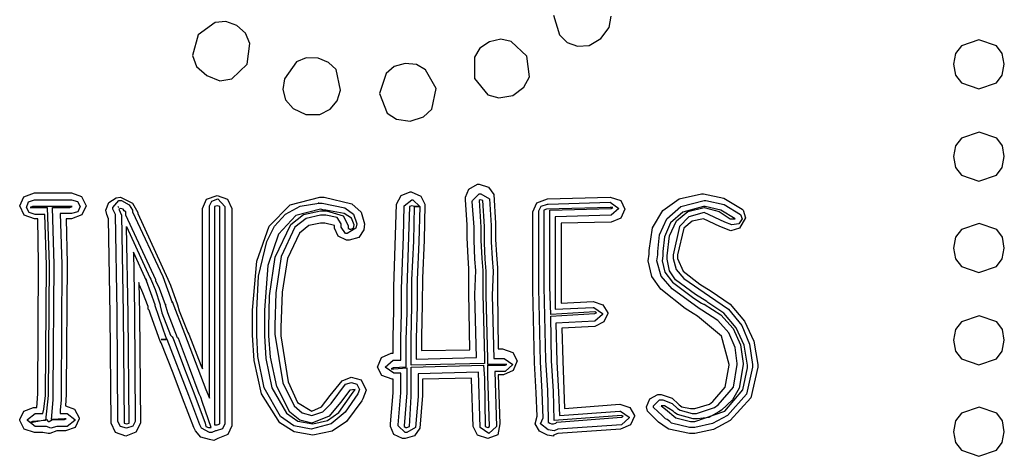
# Model space of a CAD drawing. Extents: x 48 to 160, y 6 to 137.
# Tile 9 of 14: x 93 to 125, y 64 to 78. Entities that reach past the tile are written whole.
import ezdxf

# ---------------------------------------------------------------- set-up
doc = ezdxf.new("R2010")
doc.units = 0

msp = doc.modelspace()

# ---------------------------------------------------------------- linework, layer by layer
at = {"layer": 'Layer 1'}
for p, q in [((110.207223, 78.203811), (110.404778, 77.5547)), ((112.03461, 77.798116), (112.098109, 78.175588)), ((99.140695, 77.963978), (98.579778, 77.554756)), ((99.488622, 77.991318), (99.140695, 77.963978)), ((99.849778, 77.8652), (99.488622, 77.991318)), ((100.132, 77.6112), (99.849778, 77.8652)), ((111.759443, 77.441811), (112.03461, 77.798116)), ((98.579778, 77.554756), (98.392806, 76.880951)), ((100.273111, 77.272537), (100.132, 77.6112)), ((100.132, 77.6112), (100.132, 77.6112)), ((108.486348, 77.416939), (108.119, 77.3289)), ((108.829531, 77.345238), (108.486348, 77.416939)), ((110.404778, 77.5547), (110.658778, 77.307756)), ((111.378444, 77.208978), (111.759443, 77.441811)), ((124.135555, 77.399515), (123.563173, 77.198431)), ((124.707937, 77.198442), (124.135555, 77.399515)), ((100.188444, 76.595204), (100.273111, 77.272537)), ((107.805634, 77.128699), (107.622906, 76.833248)), ((108.119, 77.3289), (107.805634, 77.128699)), ((108.119, 77.3289), (108.119, 77.3289)), ((109.33625, 76.866803), (108.829531, 77.345238)), ((110.658778, 77.307756), (110.997444, 77.187811)), ((110.997444, 77.187811), (111.378444, 77.208978)), ((123.563173, 77.198431), (123.374548, 76.947083)), ((124.896562, 76.947093), (124.707937, 77.198442)), ((98.392806, 76.880951), (98.528184, 76.526852)), ((102.118806, 76.81035), (101.797779, 76.679822)), ((102.503334, 76.792711), (102.118806, 76.81035)), ((102.842, 76.6516), (102.503334, 76.792711)), ((107.622906, 76.833248), (107.621583, 76.136513)), ((109.424843, 76.181971), (109.33625, 76.866803)), ((123.374548, 76.947083), (123.303, 76.5952)), ((124.96811, 76.5952), (124.896562, 76.947093)), ((98.528184, 76.526852), (98.862, 76.228316)), ((99.680444, 76.115427), (100.188444, 76.595204)), ((101.797779, 76.679822), (101.402668, 76.115378)), ((103.095999, 76.425822), (102.842, 76.6516)), ((102.842, 76.6516), (102.842, 76.6516)), ((103.23711, 75.748489), (103.095999, 76.425822)), ((104.995649, 76.52363), (104.732555, 76.296199)), ((105.353, 76.6234), (104.995649, 76.52363)), ((105.722547, 76.586776), (105.353, 76.6234)), ((105.353, 76.6234), (105.353, 76.6234)), ((106.020375, 76.415231), (105.722547, 76.586776)), ((106.368999, 75.80495), (106.020375, 76.415231)), ((123.303, 76.5952), (123.374548, 76.243306)), ((123.303, 76.5952), (123.303, 76.5952)), ((124.896562, 76.243306), (124.96811, 76.5952)), ((98.862, 76.228316), (99.285333, 76.058983)), ((99.285333, 76.058983), (99.680444, 76.115427)), ((101.402668, 76.115378), (101.346224, 75.767892)), ((104.732555, 76.296199), (104.51692, 75.635623)), ((107.621583, 76.136513), (108.059469, 75.598526)), ((109.24537, 75.852274), (109.424843, 76.181971)), ((123.374548, 76.243306), (123.563173, 75.991952)), ((124.707937, 75.991952), (124.896562, 76.243306)), ((101.346224, 75.767892), (101.437946, 75.43099)), ((103.131277, 75.395712), (103.23711, 75.748489)), ((106.231416, 75.131148), (106.368999, 75.80495)), ((108.880999, 75.57912), (109.24537, 75.852274)), ((123.563173, 75.991952), (124.135555, 75.79087)), ((124.135555, 75.79087), (124.707937, 75.991952)), ((101.437946, 75.43099), (101.688418, 75.147004)), ((104.51692, 75.635623), (104.761659, 74.996213)), ((108.059469, 75.598526), (108.425751, 75.501511)), ((108.425751, 75.501511), (108.880999, 75.57912)), ((101.688418, 75.147004), (102.108223, 74.958268)), ((102.559778, 74.958268), (102.898444, 75.127601)), ((102.898444, 75.127601), (103.131277, 75.395712)), ((105.952281, 74.872298), (106.231416, 75.131148)), ((102.108223, 74.958268), (102.559778, 74.958268)), ((104.761659, 74.996213), (105.074032, 74.79524)), ((105.074032, 74.79524), (105.522333, 74.73251)), ((105.522333, 74.73251), (105.952281, 74.872298)), ((123.567095, 74.178625), (123.375692, 73.927281)), ((124.146014, 74.3797), (123.567095, 74.178625)), ((124.719703, 74.178625), (124.146014, 74.3797)), ((124.90457, 73.927281), (124.719703, 74.178625)), ((123.375692, 73.927281), (123.303, 73.5754)), ((124.96811, 73.5754), (124.90457, 73.927281)), ((123.303, 73.5754), (123.374548, 73.223506)), ((123.303, 73.5754), (123.303, 73.5754)), ((124.896562, 73.223506), (124.96811, 73.5754)), ((123.374548, 73.223506), (123.563173, 72.972152)), ((124.707937, 72.972152), (124.896562, 73.223506)), ((123.563173, 72.972152), (124.135555, 72.77107)), ((124.135555, 72.77107), (124.707937, 72.972152)), ((107.441444, 72.513494), (107.723667, 72.672244)), ((107.723667, 72.672244), (107.780111, 72.672244)), ((107.780111, 72.672244), (108.0835, 72.576994)), ((108.0835, 72.576994), (108.259888, 72.333578)), ((92.738123, 71.966733), (92.872178, 72.263066)), ((92.872178, 72.263066), (93.2179, 72.390066)), ((93.2179, 72.390066), (94.4315, 72.3901)), ((94.4315, 72.3901), (94.766638, 72.273684)), ((94.766638, 72.273684), (94.911277, 71.966767)), ((95.655587, 72.076075), (95.899003, 72.220714)), ((95.899003, 72.220714), (96.040114, 72.248936)), ((96.040114, 72.248936), (96.435225, 72.051381)), ((98.855321, 72.178364), (99.201043, 72.305364)), ((99.201043, 72.305364), (99.536181, 72.178364)), ((101.596698, 72.000668), (102.55978, 72.248934)), ((102.55978, 72.248934), (102.559, 72.2489)), ((102.559, 72.2489), (102.615444, 72.2489)), ((102.615444, 72.2489), (102.700111, 72.2489)), ((102.700111, 72.2489), (103.606748, 72.033706)), ((105.071667, 72.02313), (105.223361, 72.305352)), ((105.223361, 72.305352), (105.523222, 72.418241)), ((105.523222, 72.418241), (105.551444, 72.418241)), ((105.551444, 72.418241), (105.872471, 72.284186)), ((105.872471, 72.284186), (106.002999, 72.02313)), ((107.328556, 72.248911), (107.441444, 72.513494)), ((107.328556, 72.164244), (107.328556, 72.248911)), ((107.555, 72.1361), (107.780778, 72.361878)), ((107.780778, 72.361878), (107.837, 72.3618)), ((107.837, 72.3618), (108.119222, 72.192467)), ((108.259888, 72.333578), (108.316332, 71.402245)), ((110.009777, 72.192533), (112.069997, 72.248977)), ((112.069997, 72.248977), (112.069997, 72.248977)), ((112.069997, 72.248977), (112.415719, 72.136089)), ((114.328216, 72.189889), (115.06155, 72.36187)), ((115.06155, 72.36187), (115.117994, 72.36187)), ((115.117994, 72.36187), (115.784744, 72.213703)), ((115.784744, 72.213703), (116.387994, 71.85387)), ((92.882762, 71.659817), (92.738123, 71.966733)), ((92.963878, 71.910278), (93.027401, 72.090206)), ((93.052072, 71.744472), (92.963878, 71.910278)), ((93.027401, 72.090206), (93.2179, 72.1643)), ((93.1615, 71.9385), (93.076833, 71.910278)), ((93.076833, 71.910278), (93.1615, 71.910278)), ((94.375, 71.938522), (93.1615, 71.9385)), ((93.1615, 71.910278), (93.6413, 71.9103)), ((93.2179, 72.1643), (94.4315, 72.1643)), ((93.2179, 72.1643), (93.2179, 72.1643)), ((93.6413, 71.9103), (93.697744, 70.04763)), ((93.810556, 71.910263), (94.375, 71.9103)), ((93.867, 70.047593), (93.810556, 71.910263)), ((94.375, 71.9103), (94.459667, 71.938522)), ((94.459667, 71.938522), (94.375, 71.938522)), ((94.4315, 72.1643), (94.625528, 72.104328)), ((94.625528, 72.104328), (94.713722, 71.938522)), ((94.713722, 71.938522), (94.636111, 71.772716)), ((94.911277, 71.966767), (94.777222, 71.670434)), ((95.560337, 71.825603), (95.655587, 72.076075)), ((95.786157, 71.91025), (95.983712, 72.136028)), ((95.786157, 71.853805), (95.786157, 71.91025)), ((95.9555, 71.9385), (95.983722, 71.910278)), ((95.983722, 71.910278), (95.9555, 71.9385)), ((95.9555, 71.9385), (95.9555, 71.9385)), ((95.983712, 72.136028), (96.068379, 72.136028)), ((96.040167, 71.882089), (95.983722, 71.853867)), ((96.124833, 71.853867), (96.040167, 71.882089)), ((96.068379, 72.136028), (96.322379, 71.994917)), ((96.322379, 71.994917), (96.435268, 71.825584)), ((96.435225, 72.051381), (96.604558, 71.740937)), ((98.721266, 71.882031), (98.855321, 72.178364)), ((98.721266, 66.632701), (98.721266, 71.882031)), ((98.946999, 71.966724), (99.02461, 72.121947)), ((98.946999, 65.673174), (98.946999, 71.966724)), ((99.02461, 72.121947), (99.229221, 72.192502)), ((99.201, 71.966734), (99.116333, 71.938512)), ((99.116333, 71.938512), (99.1164, 64.7983)), ((99.285667, 71.938512), (99.201, 71.966734)), ((99.229221, 72.192502), (99.455, 71.9385)), ((99.2575, 71.9385), (99.2575, 71.9385)), ((99.2575, 71.9385), (99.2575, 71.9385)), ((99.2575, 71.9385), (99.2575, 71.9385)), ((99.285667, 64.826522), (99.285667, 71.938512)), ((99.455, 71.9385), (99.455, 64.82651)), ((99.455, 71.9385), (99.455, 71.9385)), ((99.536181, 72.178364), (99.68082, 71.882031)), ((99.68082, 71.882031), (99.68082, 64.770041)), ((100.908783, 71.299963), (101.596698, 72.000668)), ((101.439924, 71.691096), (101.917331, 71.955403)), ((101.917331, 71.955403), (102.53133, 72.05137)), ((102.53133, 72.05137), (102.503, 72.0514)), ((102.503, 72.0514), (102.644111, 72.0514)), ((102.644111, 72.0514), (103.377889, 71.903233)), ((103.377889, 71.903233), (103.660112, 71.694213)), ((103.606748, 72.033706), (103.910576, 71.760744)), ((105.043444, 71.00713), (105.071667, 72.02313)), ((105.297444, 70.95073), (105.325667, 71.96673)), ((105.325667, 71.96673), (105.579667, 72.164285)), ((105.494333, 71.93849), (105.466111, 70.950713)), ((105.579, 71.966712), (105.494333, 71.93849)), ((105.663667, 71.93849), (105.579, 71.966712)), ((105.579667, 72.164285), (105.607, 72.1643)), ((105.607, 72.1643), (105.833, 71.9385)), ((105.635444, 70.8096), (105.663667, 71.93849)), ((105.636, 71.9385), (105.636, 71.9385)), ((105.636, 71.9385), (105.636, 71.9385)), ((105.636, 71.9385), (105.833, 71.9385)), ((105.833, 71.9385), (105.636, 71.9385)), ((105.636, 71.9385), (105.636, 71.9385)), ((105.833, 71.9385), (105.804778, 70.78139)), ((105.833, 71.9385), (105.833, 71.9385)), ((105.833, 71.9385), (105.833, 71.9385)), ((106.003, 71.9949), (105.974778, 70.83779)), ((106.002999, 72.02313), (106.003, 71.9949)), ((107.385, 71.3458), (107.328556, 72.164244)), ((107.554556, 72.107866), (107.555, 72.1361)), ((107.611, 71.2612), (107.554556, 72.107866)), ((107.809, 72.1643), (107.780778, 72.136078)), ((107.780778, 72.136078), (107.837222, 71.26119)), ((107.808889, 72.164288), (107.809, 72.1643)), ((107.893556, 72.136066), (107.808889, 72.164288)), ((107.95, 71.2894), (107.893556, 72.136066)), ((108.119222, 72.192467), (108.175666, 71.317579)), ((109.53, 71.7692), (109.664055, 72.065533)), ((109.664055, 72.065533), (110.009777, 72.192533)), ((109.728, 71.7974), (109.805611, 71.952622)), ((109.805611, 71.952622), (110.010222, 72.023178)), ((112.070558, 71.910267), (109.982118, 71.853822)), ((110.010222, 72.023178), (110.038, 72.0232)), ((110.038, 72.0232), (112.07, 72.079644)), ((110.038, 72.0232), (110.038, 72.0232)), ((110.095, 71.8256), (112.09878, 71.882044)), ((112.07, 72.079644), (112.352222, 71.882089)), ((112.155224, 71.910267), (112.070558, 71.910267)), ((112.352222, 71.882089), (112.098222, 71.656311)), ((112.09878, 71.882044), (112.155224, 71.910267)), ((112.415719, 72.136089), (112.549774, 71.853866)), ((113.788027, 71.811535), (114.328216, 72.189889)), ((113.919333, 71.536287), (114.385, 71.939335)), ((114.385, 71.939335), (115.147, 72.13601)), ((115.118, 71.9385), (114.446399, 71.760788)), ((114.611654, 71.778392), (115.14655, 71.91024)), ((115.174772, 71.938462), (115.118, 71.9385)), ((115.14655, 71.91024), (115.14655, 71.91024)), ((115.14655, 71.91024), (115.633383, 71.779712)), ((115.147, 72.13601), (115.203, 72.1361)), ((115.689827, 71.825573), (115.174772, 71.938462)), ((115.203, 72.1361), (115.799194, 72.005572)), ((115.799194, 72.005572), (116.33189, 71.684545)), ((93.2179, 71.5434), (92.882762, 71.659817)), ((93.2461, 71.6845), (93.052072, 71.744472)), ((93.556544, 71.684481), (93.2461, 71.6845)), ((93.612989, 70.019371), (93.556544, 71.684481)), ((94.4315, 71.712744), (94.0646, 71.7127)), ((94.0646, 71.7127), (94.121044, 70.04759)), ((94.636111, 71.772716), (94.4315, 71.712744)), ((94.777222, 71.670434), (94.4315, 71.543434)), ((95.588559, 71.684492), (95.560337, 71.825603)), ((95.645003, 71.543381), (95.588559, 71.684492)), ((95.870824, 71.684472), (95.786157, 71.853805)), ((95.927268, 68.495362), (95.870824, 71.684472)), ((95.983722, 71.853867), (96.068389, 71.656312)), ((96.068389, 71.656312), (96.124833, 68.438982)), ((96.153056, 71.797422), (96.124833, 71.853867)), ((96.2095, 71.7692), (96.153056, 71.797422)), ((96.20948, 71.65627), (96.2095, 71.7692)), ((97.197257, 69.53961), (96.20948, 71.65627)), ((96.435268, 71.825584), (96.4353, 71.7692)), ((96.4353, 71.7692), (97.423077, 69.65254)), ((96.604558, 71.740937), (96.6046, 71.7127)), ((96.6046, 71.7127), (97.592377, 69.56781)), ((101.08224, 71.293835), (101.439924, 71.691096)), ((101.777493, 71.651394), (101.205112, 71.038885)), ((101.608374, 71.348931), (102.028399, 71.676518)), ((102.110483, 71.550852), (101.747067, 71.262512)), ((102.588, 71.8538), (101.777493, 71.651394)), ((102.028399, 71.676518), (102.58733, 71.7974)), ((102.588, 71.6563), (102.110483, 71.550852)), ((102.58733, 71.7974), (102.616, 71.7974)), ((102.588, 71.8538), (102.588, 71.8538)), ((102.700111, 71.825588), (102.588, 71.8538)), ((102.588, 71.8538), (102.588, 71.8538)), ((102.615889, 71.656322), (102.588, 71.6563)), ((102.757, 71.656322), (102.615889, 71.656322)), ((102.616, 71.7974), (102.785333, 71.7974)), ((102.756556, 71.825588), (102.700111, 71.825588)), ((103.359806, 71.712699), (102.756556, 71.825588)), ((103.127417, 71.578711), (102.757, 71.656322)), ((102.785333, 71.7974), (103.32861, 71.642178)), ((103.265, 71.3741), (103.127417, 71.578711)), ((103.32861, 71.642178), (103.490888, 71.317623)), ((103.593962, 71.563651), (103.359806, 71.712699)), ((103.687889, 71.345811), (103.593962, 71.563651)), ((103.660112, 71.694213), (103.773001, 71.374067)), ((103.910576, 71.760744), (104.026551, 71.374012)), ((109.530667, 69.229177), (109.53, 71.7692)), ((109.727889, 69.257433), (109.728, 71.7974)), ((109.982118, 71.853822), (109.897451, 71.8256)), ((109.897451, 71.8256), (109.897451, 69.31382)), ((110.094451, 69.313881), (110.095, 71.8256)), ((112.098222, 71.656311), (110.263782, 71.599867)), ((110.263782, 71.599867), (110.264, 69.2856)), ((112.419246, 71.557533), (112.098219, 71.430533)), ((112.549774, 71.853866), (112.419246, 71.557533)), ((113.454212, 71.242681), (113.788027, 71.811535)), ((114.446399, 71.760788), (114.042029, 71.405807)), ((114.23286, 71.469271), (114.611654, 71.778392)), ((114.642969, 71.60023), (114.332084, 71.292872)), ((115.147, 71.7409), (114.642969, 71.60023)), ((115.824222, 71.430467), (115.146889, 71.740911)), ((115.146889, 71.740911), (115.147, 71.7409)), ((115.633383, 71.779712), (115.993216, 71.543351)), ((116.162549, 71.543351), (115.689827, 71.825573)), ((116.500883, 71.571648), (116.303328, 71.232982)), ((116.33189, 71.684545), (116.388334, 71.543434)), ((116.387994, 71.85387), (116.416217, 71.825648)), ((116.416217, 71.825648), (116.500883, 71.571648)), ((93.330789, 71.543399), (93.2179, 71.5434)), ((93.359011, 70.075849), (93.330789, 71.543399)), ((94.4315, 71.543434), (94.2621, 71.5434)), ((94.2621, 71.5434), (94.290322, 70.07585)), ((95.701448, 68.410721), (95.645003, 71.543381)), ((96.294167, 68.410762), (96.237722, 71.289422)), ((96.237722, 71.289422), (96.999721, 69.624312)), ((100.496033, 70.149466), (100.908783, 71.299963)), ((100.827413, 70.79901), (101.08224, 71.293835)), ((101.105666, 70.283982), (101.608374, 71.348931)), ((101.747067, 71.262512), (101.300361, 70.305161)), ((102.199219, 71.315695), (101.896217, 71.075034)), ((102.587219, 71.402235), (102.199219, 71.315695)), ((102.643664, 71.402235), (102.587219, 71.402235)), ((102.72833, 71.402235), (102.643664, 71.402235)), ((103.038774, 71.317569), (102.72833, 71.402235)), ((103.038774, 71.232902), (103.038774, 71.317569)), ((103.162247, 70.971846), (103.038774, 71.232902)), ((103.265, 71.317644), (103.265, 71.3741)), ((103.265, 71.2612), (103.265, 71.317644)), ((103.406, 71.0636), (103.265, 71.2612)), ((103.265, 71.2612), (103.265, 71.2612)), ((103.744779, 71.232956), (103.462557, 71.063623)), ((103.490888, 71.317623), (103.491, 71.2329)), ((103.491, 71.2329), (103.547444, 71.204678)), ((103.575, 71.2047), (103.659667, 71.232922)), ((103.659667, 71.232922), (103.687889, 71.345811)), ((103.773001, 71.374067), (103.744779, 71.232956)), ((104.026551, 71.374012), (103.998329, 71.176457)), ((107.385551, 70.922519), (107.385, 71.3458)), ((107.611661, 70.83779), (107.611, 71.2612)), ((107.837222, 71.26119), (107.837, 70.8378)), ((107.949778, 70.753128), (107.95, 71.2894)), ((108.175666, 71.317579), (108.176, 70.7814)), ((108.316332, 71.402245), (108.317, 70.8661)), ((112.098219, 71.430533), (110.461329, 71.402311)), ((110.461329, 71.402311), (110.461329, 68.777651)), ((113.34, 70.4992), (113.454212, 71.242681)), ((113.6865, 71.016823), (113.919333, 71.536287)), ((114.042029, 71.405807), (113.844035, 70.950284)), ((114.007524, 70.985525), (114.23286, 71.469271)), ((114.332084, 71.292872), (114.131, 70.35801)), ((114.482996, 71.23651), (114.271329, 70.358096)), ((114.747579, 71.457437), (114.482996, 71.23651)), ((115.117995, 71.543426), (114.747579, 71.457437)), ((115.654217, 71.289426), (115.117995, 71.543426)), ((116.021106, 71.148315), (115.654217, 71.289426)), ((116.05, 71.3458), (115.824222, 71.430467)), ((115.993216, 71.543351), (116.162549, 71.543351)), ((116.303328, 71.232982), (116.021106, 71.148315)), ((116.275445, 71.374101), (116.05, 71.3458)), ((116.05, 71.3458), (116.05, 71.3458)), ((116.388334, 71.543434), (116.275445, 71.374101)), ((124.146014, 71.388175), (123.567095, 71.187081)), ((124.719703, 71.187081), (124.146014, 71.388175)), ((101.205112, 71.038885), (100.865566, 70.008333)), ((101.896217, 71.075034), (101.504193, 70.245125)), ((103.433885, 70.837791), (103.162247, 70.971846)), ((103.462557, 71.063623), (103.406, 71.0636)), ((103.463, 71.2047), (103.463, 71.2047)), ((103.463, 71.2047), (103.463, 71.2047)), ((103.463, 71.2047), (103.463, 71.2047)), ((103.843107, 70.933041), (103.518552, 70.837791)), ((103.547444, 71.204678), (103.575, 71.2047)), ((103.998329, 71.176457), (103.843107, 70.933041)), ((104.987, 69.3138), (105.043444, 71.00713)), ((105.241, 69.2574), (105.297444, 70.95073)), ((105.466111, 70.950713), (105.409667, 69.257383)), ((107.413773, 70.273408), (107.385551, 70.922519)), ((113.623, 70.4709), (113.6865, 71.016823)), ((113.844035, 70.950284), (113.79156, 70.47095)), ((113.933, 70.3298), (114.007524, 70.985525)), ((123.375692, 70.935714), (123.303, 70.5838)), ((123.567095, 71.187081), (123.375692, 70.935714)), ((124.90457, 70.935714), (124.719703, 71.187081)), ((124.96811, 70.5838), (124.90457, 70.935714)), ((100.558861, 69.658217), (100.827413, 70.79901)), ((103.518552, 70.837791), (103.433885, 70.837791)), ((105.579, 69.5396), (105.635444, 70.8096)), ((105.804778, 70.78139), (105.748333, 69.53961)), ((105.974778, 70.83779), (105.918333, 69.59601)), ((107.639883, 70.216902), (107.611661, 70.83779)), ((107.837, 70.8378), (107.865222, 70.245134)), ((107.978, 70.216906), (107.949778, 70.753128)), ((108.176, 70.7814), (108.204222, 70.245178)), ((108.317, 70.8661), (108.345222, 70.3581)), ((123.303, 70.5838), (123.374548, 70.231906)), ((123.303, 70.5838), (123.303, 70.5838)), ((124.896562, 70.231906), (124.96811, 70.5838)), ((96.886823, 69.511359), (96.46349, 70.442692)), ((96.46349, 70.442692), (96.491712, 68.495362)), ((100.920458, 69.023243), (101.105666, 70.283982)), ((101.300361, 70.305161), (101.12353, 69.12027)), ((107.441996, 69.906519), (107.413773, 70.273408)), ((108.345222, 70.3581), (108.373444, 69.934767)), ((113.312119, 70.16046), (113.340341, 70.386238)), ((113.340341, 70.386238), (113.34, 70.4992)), ((113.594333, 70.160544), (113.622556, 70.358099)), ((113.622556, 70.358099), (113.623, 70.4709)), ((113.79156, 70.329839), (113.763338, 70.160506)), ((113.79156, 70.47095), (113.79156, 70.329839)), ((113.933336, 70.21693), (113.933, 70.3298)), ((114.131, 70.35801), (114.131, 70.3016)), ((114.131, 70.3016), (114.131, 70.2452)), ((114.271329, 70.358096), (114.272, 70.2452)), ((93.330789, 65.814299), (93.359011, 70.075849)), ((93.584767, 65.757821), (93.612989, 70.019371)), ((93.697744, 70.04763), (93.669522, 65.75786)), ((93.838778, 65.898933), (93.867, 70.047593)), ((94.121044, 70.04759), (94.092822, 65.89893)), ((94.290322, 70.07585), (94.2621, 65.9272)), ((100.35845, 68.551824), (100.496033, 70.149466)), ((100.865566, 70.008333), (100.75356, 68.5518)), ((101.504193, 70.245125), (101.329127, 69.140049)), ((107.668106, 69.850013), (107.639883, 70.216902)), ((107.865222, 70.245134), (107.893444, 69.850023)), ((108.006222, 69.821795), (107.978, 70.216906)), ((108.204222, 70.245178), (108.232444, 69.821845)), ((113.430299, 69.655988), (113.312119, 70.16046)), ((113.738972, 69.660042), (113.594333, 70.160544)), ((113.763338, 70.160506), (113.859029, 69.788326)), ((114.007419, 69.841663), (113.933336, 70.21693)), ((114.131, 70.2452), (114.224927, 69.876547)), ((114.272, 70.2452), (114.458972, 69.821867)), ((123.374548, 70.231906), (123.563173, 69.980552)), ((123.563173, 69.980552), (124.135555, 69.77947)), ((124.135555, 69.77947), (124.707937, 69.980552)), ((124.707937, 69.980552), (124.896562, 70.231906)), ((96.999721, 69.624312), (97.027943, 69.567867)), ((97.423077, 69.65254), (97.423, 69.6525)), ((97.423, 69.6525), (97.733444, 68.805834)), ((100.49933, 68.55182), (100.558861, 69.658217)), ((107.441996, 69.53963), (107.441996, 69.906519)), ((107.639883, 69.059791), (107.668106, 69.850013)), ((107.893444, 69.850023), (107.893444, 69.454912)), ((108.006222, 69.426684), (108.006222, 69.821795)), ((108.232444, 69.821845), (108.204222, 69.031623)), ((108.373444, 69.934767), (108.373444, 69.511434)), ((113.728394, 69.236183), (113.430299, 69.655988)), ((114.095278, 69.246852), (113.738972, 69.660042)), ((113.859029, 69.788326), (114.105532, 69.469063)), ((114.208502, 69.543125), (114.007419, 69.841663)), ((114.224927, 69.876547), (114.480249, 69.581978)), ((114.458972, 69.821867), (115.005777, 69.398534)), ((96.661002, 69.370274), (96.63278, 69.454941)), ((96.63278, 69.454941), (96.661002, 68.438941)), ((96.773891, 69.116274), (96.661002, 69.370274)), ((96.661002, 69.370274), (96.661002, 69.370274)), ((96.886823, 69.511359), (96.865656, 69.574859)), ((96.865656, 69.574859), (96.886823, 69.511359)), ((97.169045, 68.721137), (96.886823, 69.511359)), ((97.027943, 69.567867), (97.027943, 69.567867)), ((97.027943, 69.567867), (97.056166, 69.511423)), ((97.056166, 69.511423), (97.169055, 69.229201)), ((97.197257, 69.511388), (97.197257, 69.53961)), ((97.310146, 69.257388), (97.197257, 69.511388)), ((97.592377, 69.56781), (97.677044, 69.370255)), ((97.677044, 69.370255), (97.902822, 68.721144)), ((104.986776, 68.52359), (104.987, 69.3138)), ((105.579222, 68.692973), (105.579, 69.5396)), ((105.748333, 69.53961), (105.749, 68.6929)), ((105.918333, 69.59601), (105.918, 68.7494)), ((107.441996, 69.116297), (107.441996, 69.53963)), ((107.893444, 69.454912), (107.893444, 69.059801)), ((108.006222, 69.031573), (108.006222, 69.426684)), ((108.373444, 69.511434), (108.373444, 69.144545)), ((109.897451, 69.31382), (109.953896, 66.91493)), ((110.122673, 68.410771), (110.094451, 69.313881)), ((114.105532, 69.469063), (114.807558, 68.946956)), ((114.864669, 69.05982), (114.208502, 69.543125)), ((114.480249, 69.581978), (115.31633, 69.00342)), ((115.005777, 69.398534), (115.372666, 69.172756)), ((96.943224, 68.664719), (96.773891, 69.116274)), ((97.169055, 69.229201), (97.338388, 68.721201)), ((97.507701, 68.721166), (97.310146, 69.257388)), ((100.894, 67.9874), (100.920458, 69.023243)), ((101.12353, 69.12027), (101.09222, 68.04386)), ((101.329127, 69.140049), (101.288999, 67.987345)), ((105.240889, 68.467185), (105.241, 69.2574)), ((105.409667, 69.257383), (105.41, 68.4672)), ((107.470218, 67.253627), (107.441996, 69.116297)), ((107.696328, 66.999571), (107.639883, 69.059791)), ((107.893444, 69.059801), (107.949889, 66.999581)), ((108.062666, 66.971353), (108.006222, 69.031573)), ((108.204222, 69.031623), (108.260667, 66.971403)), ((108.373444, 69.144545), (108.401667, 67.281875)), ((109.587112, 66.830287), (109.530667, 69.229177)), ((109.784333, 66.858543), (109.727889, 69.257433)), ((110.264, 69.2856), (110.264, 68.580045)), ((114.525669, 68.60824), (113.728394, 69.236183)), ((114.977223, 68.608324), (114.095278, 69.246852)), ((115.231558, 68.834042), (114.864669, 69.05982)), ((115.31633, 69.00342), (115.93766, 68.579647)), ((115.372666, 69.172756), (115.995759, 68.746337)), ((96.943224, 68.580053), (96.943224, 68.664719)), ((96.943224, 68.664719), (96.943224, 68.664719)), ((97.169045, 68.692915), (97.169045, 68.721137)), ((97.535934, 67.648695), (97.169045, 68.692915)), ((97.338388, 68.721201), (97.338388, 68.692979)), ((97.338388, 68.692979), (97.394832, 68.467201)), ((97.592367, 68.467166), (97.507701, 68.721166)), ((97.507701, 68.721166), (97.535923, 68.721166)), ((97.535923, 68.721166), (97.507701, 68.721166)), ((97.733444, 68.805834), (97.733444, 68.834056)), ((97.733444, 68.834056), (98.128555, 67.789836)), ((97.902822, 68.721144), (97.959266, 68.523589)), ((105.551, 67.620533), (105.579222, 68.692973)), ((105.749, 68.6929), (105.720778, 67.62046)), ((105.918, 68.7494), (105.889778, 67.67696)), ((110.461329, 68.777651), (111.505549, 68.834096)), ((111.505549, 68.834096), (111.830104, 68.724735)), ((111.830104, 68.724735), (111.985326, 68.467207)), ((114.807558, 68.946956), (115.061558, 68.777623)), ((115.061558, 68.777623), (115.118002, 68.749401)), ((115.118002, 68.749401), (115.146224, 68.749401)), ((115.146224, 68.749401), (115.689943, 68.401474)), ((115.25978, 68.80582), (115.231558, 68.834042)), ((115.792032, 68.448192), (115.25978, 68.80582)), ((115.995759, 68.746337), (116.462747, 68.195563)), ((95.72967, 64.854721), (95.701448, 68.410721)), ((95.95549, 64.911142), (95.927268, 68.495362)), ((96.124833, 68.438982), (96.153056, 64.854762)), ((96.322389, 64.854762), (96.294167, 68.410762)), ((96.491712, 68.495362), (96.519934, 64.911142)), ((96.661002, 68.438941), (96.689224, 64.854721)), ((96.971446, 68.55183), (96.943224, 68.580053)), ((97.02789, 68.382497), (96.971446, 68.55183)), ((97.338334, 67.535831), (97.02789, 68.382497)), ((97.394832, 68.467201), (97.677054, 67.733424)), ((97.902811, 67.648722), (97.592367, 68.467166)), ((97.959266, 68.523589), (98.241488, 67.818034)), ((100.35845, 67.98738), (100.35845, 68.551824)), ((100.49933, 67.733376), (100.49933, 68.55182)), ((100.75356, 68.5518), (100.75356, 67.987356)), ((104.958554, 67.676924), (104.986776, 68.52359)), ((105.212667, 67.620519), (105.240889, 68.467185)), ((105.41, 68.4672), (105.381778, 67.592312)), ((111.562003, 68.495437), (110.122673, 68.410771)), ((110.122673, 68.354326), (111.562003, 68.438993)), ((110.150895, 66.886776), (110.122673, 68.354326)), ((110.264, 68.580045), (111.50578, 68.636489)), ((111.50578, 68.636489), (111.534, 68.6365)), ((111.534, 68.6365), (111.816222, 68.438945)), ((111.816, 68.4107), (111.562, 68.184922)), ((111.618448, 68.467215), (111.562003, 68.495437)), ((111.562003, 68.438993), (111.618448, 68.467215)), ((111.816222, 68.438945), (111.816, 68.4107)), ((111.985326, 68.438984), (111.858326, 68.163818)), ((111.985326, 68.467207), (111.985326, 68.438984)), ((114.779669, 68.438907), (114.525669, 68.60824)), ((114.92078, 68.35424), (114.779669, 68.438907)), ((115.707473, 67.701606), (114.92078, 68.35424)), ((115.06189, 68.55188), (114.977223, 68.608324)), ((115.587969, 68.214977), (115.06189, 68.55188)), ((115.689943, 68.401474), (116.088141, 67.955653)), ((116.194639, 67.976794), (115.792032, 68.448192)), ((115.93766, 68.579647), (116.371136, 68.047395)), ((124.146014, 68.3684), (123.567095, 68.167325)), ((124.719703, 68.167325), (124.146014, 68.3684)), ((101.09222, 68.04386), (101.092, 67.7616)), ((111.562, 68.184922), (110.292, 68.128478)), ((110.292, 68.128478), (110.320222, 66.858478)), ((111.561993, 68.015651), (110.489553, 67.959207)), ((111.858326, 68.163818), (111.561993, 68.015651)), ((115.947361, 67.80399), (115.587969, 68.214977)), ((116.371136, 68.047395), (116.629986, 67.435768)), ((116.462747, 68.195563), (116.765695, 67.533664)), ((123.567095, 68.167325), (123.375692, 67.915981)), ((124.90457, 67.915981), (124.719703, 68.167325)), ((97.677054, 67.733424), (97.733498, 67.676979)), ((98.128555, 67.789836), (98.128555, 67.789836)), ((98.128555, 67.789836), (98.83411, 65.955396)), ((98.241488, 67.818034), (98.241488, 67.818034)), ((98.241488, 67.818034), (98.26971, 67.76159)), ((98.26971, 67.76159), (98.664821, 66.74559)), ((100.35845, 67.73338), (100.35845, 67.98738)), ((100.409162, 66.900383), (100.35845, 67.73338)), ((100.53505, 67.038404), (100.49933, 67.733376)), ((100.75356, 67.987356), (100.75356, 67.705134)), ((100.75356, 67.705134), (100.794129, 66.969594)), ((100.894669, 67.705136), (100.894, 67.9874)), ((100.948468, 67.009726), (100.894669, 67.705136)), ((101.092, 67.7616), (101.349527, 66.170572)), ((101.288999, 67.987345), (101.289, 67.7052)), ((101.289, 67.7052), (101.521833, 66.202369)), ((110.489553, 67.959207), (110.517775, 66.886767)), ((115.965, 66.7738), (115.707473, 67.701606)), ((116.153295, 67.329503), (115.947361, 67.80399)), ((116.088141, 67.955653), (116.332881, 67.419873)), ((116.454372, 67.404853), (116.194639, 67.976794)), ((123.375692, 67.915981), (123.303, 67.5641)), ((124.96811, 67.5641), (124.90457, 67.915981)), ((97.366557, 67.479387), (97.338334, 67.535831)), ((97.761668, 66.49161), (97.366557, 67.479387)), ((97.3666, 67.5923), (97.5359, 67.5923)), ((97.5359, 67.5923), (97.3666, 67.5923)), ((97.3666, 67.5923), (97.3666, 67.5923)), ((97.3666, 67.5923), (97.5359, 67.5923)), ((97.5359, 67.5923), (97.3666, 67.5923)), ((97.3666, 67.5923), (97.3666, 67.5923)), ((97.3666, 67.5641), (97.3666, 67.5641)), ((97.3666, 67.5641), (97.3666, 67.5641)), ((97.3666, 67.5641), (97.3666, 67.5641)), ((97.564156, 67.592251), (97.535934, 67.648695)), ((97.5641, 67.5923), (97.5641, 67.5923)), ((97.5641, 67.5923), (97.5641, 67.5923)), ((97.5641, 67.5923), (97.5641, 67.5923)), ((98.269711, 65.757811), (97.564156, 67.592251)), ((97.733498, 67.676979), (97.7617, 67.6205)), ((97.7617, 67.6205), (98.128589, 66.632723)), ((97.7617, 67.6205), (97.7617, 67.6205)), ((97.931034, 67.6205), (97.902811, 67.648722)), ((98.297923, 66.660945), (97.931034, 67.6205)), ((104.958554, 67.140702), (104.958554, 67.676924)), ((105.212667, 66.914964), (105.212667, 67.620519)), ((105.381778, 67.592312), (105.381778, 66.886757)), ((105.551, 66.9432), (105.551, 67.620533)), ((105.720778, 67.62046), (105.720778, 66.943127)), ((105.889778, 67.67696), (105.889778, 67.225405)), ((116.332881, 67.419873), (116.416224, 66.802071)), ((116.558, 66.7456), (116.454372, 67.404853)), ((116.629986, 67.435768), (116.72744, 66.77387)), ((116.765695, 67.533664), (116.896666, 66.773866)), ((123.303, 67.5641), (123.374548, 67.212206)), ((123.303, 67.5641), (123.303, 67.5641)), ((124.896562, 67.212206), (124.96811, 67.5641)), ((100.742749, 66.004766), (100.53505, 67.038404)), ((104.581082, 66.999591), (104.90211, 67.140702)), ((104.90211, 67.140702), (104.958554, 67.140702)), ((105.889778, 67.225405), (107.470218, 67.253627)), ((108.401667, 67.281875), (108.542778, 67.281875)), ((108.542778, 67.281875), (108.542778, 67.281875)), ((108.542778, 67.281875), (108.877916, 67.168986)), ((108.877916, 67.168986), (109.022555, 66.886764)), ((116.219, 66.8021), (116.153295, 67.329503)), ((123.374548, 67.212206), (123.563173, 66.960852)), ((124.707937, 66.960852), (124.896562, 67.212206)), ((98.664821, 66.74559), (98.721266, 66.632701)), ((100.65831, 65.81074), (100.409162, 66.900383)), ((100.794129, 66.969594), (100.993448, 66.011804)), ((101.155725, 66.057668), (100.948468, 67.009726)), ((104.450555, 66.689147), (104.581082, 66.999591)), ((104.704667, 66.689186), (104.958667, 66.914964)), ((104.958667, 66.914964), (105.212667, 66.914964)), ((105.381778, 66.886757), (105.382, 66.6892)), ((105.550999, 66.745582), (105.551, 66.9432)), ((107.949889, 66.802026), (105.550999, 66.745582)), ((105.551, 66.6892), (107.92166, 66.745644)), ((105.720778, 66.943127), (107.696328, 66.999571)), ((107.92166, 66.745644), (107.949882, 66.322311)), ((107.949889, 66.999581), (107.949889, 66.802026)), ((108.062666, 66.773798), (108.062666, 66.971353)), ((108.598888, 66.773798), (108.062666, 66.773798)), ((108.062667, 66.40691), (108.062667, 66.745576)), ((108.062667, 66.745576), (108.627111, 66.745576)), ((108.260667, 66.971403), (108.599333, 66.971403)), ((108.683555, 66.773798), (108.598888, 66.773798)), ((108.599333, 66.971403), (108.881555, 66.773848)), ((108.627111, 66.745576), (108.683555, 66.773798)), ((108.881555, 66.773848), (108.627555, 66.54807)), ((109.022555, 66.886764), (108.892027, 66.57632)), ((109.643556, 65.84251), (109.587112, 66.830287)), ((109.840778, 65.870766), (109.784333, 66.858543)), ((109.953896, 66.91493), (110.01034, 65.927153)), ((110.20734, 65.898999), (110.150895, 66.886776)), ((110.320222, 66.858478), (110.376667, 65.870701)), ((110.517775, 66.886767), (110.57422, 65.334547)), ((115.83436, 66.025944), (115.964888, 66.745608)), ((115.964888, 66.745608), (115.965, 66.7738)), ((116.099499, 66.025976), (116.219443, 66.773862)), ((116.219443, 66.773862), (116.219, 66.8021)), ((116.417, 66.7738), (116.286472, 65.99416)), ((116.416224, 66.802071), (116.417, 66.7738)), ((116.557442, 66.660987), (116.558, 66.7456)), ((116.72744, 66.77387), (116.727, 66.6892)), ((116.896666, 66.773866), (116.896666, 66.689199)), ((123.563173, 66.960852), (124.135555, 66.75977)), ((124.135555, 66.75977), (124.707937, 66.960852)), ((98.072112, 65.673166), (97.761668, 66.49161)), ((98.128589, 66.632723), (98.439033, 65.842501)), ((98.608367, 65.814279), (98.297923, 66.660945)), ((104.595193, 66.406924), (104.450555, 66.689147)), ((104.930332, 66.294036), (104.595193, 66.406924)), ((104.986889, 66.491631), (104.704667, 66.689186)), ((104.958667, 66.660978), (104.902223, 66.632756)), ((104.902223, 66.632756), (104.986889, 66.632756)), ((105.382, 66.6892), (104.958667, 66.660978)), ((104.986889, 66.632756), (105.410222, 66.660978)), ((105.212667, 66.491631), (104.986889, 66.491631)), ((105.212667, 65.84252), (105.212667, 66.491631)), ((105.410222, 66.660978), (105.41, 66.4634)), ((105.41, 66.4634), (105.41, 66.152956)), ((105.551111, 66.491599), (105.551, 66.6892)), ((105.551111, 66.096488), (105.551111, 66.491599)), ((107.752667, 66.519847), (105.777117, 66.463403)), ((105.777117, 66.463403), (105.777117, 65.729626)), ((107.809111, 64.713627), (107.752667, 66.519847)), ((108.119111, 64.7418), (108.062667, 66.40691)), ((108.627555, 66.54807), (108.288889, 66.54807)), ((108.288889, 66.54807), (108.345333, 64.74185)), ((108.571, 66.435209), (108.401667, 66.435209)), ((108.401667, 66.435209), (108.458111, 64.826539)), ((108.892027, 66.57632), (108.571, 66.435209)), ((116.412803, 65.944849), (116.557442, 66.660987)), ((116.727, 66.6892), (116.529444, 65.803731)), ((116.896666, 66.689199), (116.667361, 65.676726)), ((101.349527, 66.170572), (101.723029, 65.424005)), ((101.521833, 66.202369), (101.836687, 65.530328)), ((102.897666, 65.75787), (103.292777, 66.237647)), ((102.929967, 65.500293), (103.40622, 66.12471)), ((103.292777, 66.237647), (103.592638, 66.357591)), ((103.40622, 66.12471), (103.603775, 66.181154)), ((103.592638, 66.357591), (103.913665, 66.265869)), ((103.603775, 66.181154), (103.773108, 66.12471)), ((103.773108, 66.12471), (103.857775, 65.955377)), ((103.913665, 66.265869), (104.082998, 65.927203)), ((104.958554, 66.294036), (104.930332, 66.294036)), ((104.930332, 66.294036), (104.930332, 66.294036)), ((104.958554, 66.152925), (104.958554, 66.294036)), ((104.958554, 65.842481), (104.958554, 66.152925)), ((105.41, 66.152956), (105.41, 65.842512)), ((105.551111, 65.729599), (105.551111, 66.096488)), ((107.526779, 66.322253), (105.918109, 66.294031)), ((105.918109, 66.294031), (105.918109, 66.124698)), ((105.918109, 66.124698), (105.918109, 65.757809)), ((107.526779, 66.294031), (107.526779, 66.322253)), ((107.583223, 64.741811), (107.526779, 66.294031)), ((107.949882, 66.322311), (107.978, 64.7418)), ((93.302567, 65.362744), (93.330789, 65.814299)), ((93.528322, 65.306266), (93.584767, 65.757821)), ((93.669522, 65.75786), (93.584856, 64.939416)), ((93.838778, 65.757822), (93.838778, 65.898933)), ((93.838778, 65.616711), (93.838778, 65.757822)), ((94.092822, 65.89893), (94.092822, 65.616708)), ((94.2621, 65.786089), (94.233878, 65.4192)), ((94.2621, 65.9272), (94.2621, 65.786089)), ((98.6366, 64.798256), (98.269711, 65.757811)), ((98.439033, 65.842501), (98.805922, 64.854724)), ((98.664811, 65.70139), (98.608367, 65.814279)), ((98.83411, 65.955396), (98.946999, 65.673174)), ((101.251416, 64.863972), (100.65831, 65.81074)), ((101.273239, 65.066378), (100.742749, 66.004766)), ((100.993448, 66.011804), (101.467933, 65.181015)), ((101.585232, 65.216734), (101.155725, 66.057668)), ((102.6225, 65.387453), (102.897666, 65.75787)), ((103.180668, 65.200418), (103.604, 65.786029)), ((103.547556, 65.92714), (103.237112, 65.532029)), ((103.80133, 65.814266), (103.38858, 65.214544)), ((103.716889, 65.955362), (103.547556, 65.92714)), ((103.604, 65.786029), (103.716889, 65.955362)), ((103.857775, 65.955377), (103.80133, 65.814266)), ((104.082998, 65.927203), (103.970109, 65.644981)), ((104.873887, 64.826481), (104.958554, 65.842481)), ((105.128, 64.7983), (105.212667, 65.84252)), ((105.41, 65.842512), (105.325333, 64.770072)), ((105.918109, 65.757809), (105.833442, 64.685369)), ((109.671778, 65.080511), (109.643556, 65.84251)), ((109.869, 65.0241), (109.840778, 65.870766)), ((110.01034, 65.927153), (110.038562, 64.99582)), ((110.235562, 64.939444), (110.20734, 65.898999)), ((110.376667, 65.870701), (110.404889, 65.108702)), ((113.365251, 65.652043), (113.622779, 65.786099)), ((113.622779, 65.786099), (113.735668, 65.786099)), ((113.735668, 65.786099), (114.091973, 65.67321)), ((115.428666, 65.560278), (115.83436, 66.025944)), ((115.598555, 65.447422), (116.099499, 66.025976)), ((115.823665, 65.249877), (116.412803, 65.944849)), ((116.529444, 65.803731), (115.908556, 65.10876)), ((116.286472, 65.99416), (116.071719, 65.610954)), ((93.782333, 64.9676), (93.838778, 65.616711)), ((94.092822, 65.616708), (94.0646, 65.278042)), ((98.439001, 64.713611), (98.072112, 65.673166)), ((98.721255, 65.532057), (98.664811, 65.70139)), ((99.003477, 64.713613), (98.721255, 65.532057)), ((101.836687, 65.530328), (102.305, 65.24987)), ((102.66406, 65.223804), (102.929967, 65.500293)), ((103.237112, 65.532029), (102.866695, 65.076946)), ((103.941887, 65.588537), (103.434236, 64.907655)), ((103.970109, 65.644981), (103.941887, 65.588537)), ((105.494667, 64.741822), (105.551111, 65.729599)), ((105.777117, 65.729626), (105.69245, 64.713626)), ((110.57422, 65.334547), (112.38044, 65.475658)), ((112.38044, 65.475658), (112.704995, 65.366297)), ((113.25589, 65.390988), (113.365251, 65.652043)), ((113.481451, 65.419204), (113.679006, 65.616759)), ((113.679006, 65.616759), (113.791895, 65.616759)), ((113.791895, 65.616759), (114.095284, 65.496815)), ((114.091973, 65.67321), (114.300112, 65.475655)), ((114.095284, 65.496815), (114.271672, 65.334537)), ((114.300112, 65.475655), (114.328334, 65.447433)), ((114.328334, 65.447433), (114.413001, 65.390988)), ((114.836, 65.3345), (115.315777, 65.475611)), ((115.315777, 65.475611), (115.428666, 65.560278)), ((115.485666, 65.362755), (115.598555, 65.447422)), ((116.071719, 65.610954), (115.711445, 65.27802)), ((116.667361, 65.676726), (115.993556, 64.939419)), ((92.738123, 64.967633), (92.868651, 65.249855)), ((92.868651, 65.249855), (93.189678, 65.362744)), ((92.9921, 64.9676), (93.2461, 65.165155)), ((93.189678, 65.362744), (93.302567, 65.362744)), ((93.2461, 65.165155), (93.5001, 65.165155)), ((93.5001, 65.165155), (93.528322, 65.306266)), ((94.0646, 65.278042), (94.0646, 65.165153)), ((94.0646, 65.165153), (94.262155, 65.165153)), ((94.233878, 65.4192), (94.533739, 65.306311)), ((94.262155, 65.165153), (94.2904, 65.1652)), ((94.2904, 65.1652), (94.5444, 64.967645)), ((94.533739, 65.306311), (94.685433, 65.024089)), ((101.467933, 65.181015), (101.844743, 64.922385)), ((101.904826, 64.952867), (101.585232, 65.216734)), ((101.723029, 65.424005), (101.986012, 65.193763)), ((101.986012, 65.193763), (102.30555, 65.10871)), ((102.305, 65.24987), (102.6225, 65.387453)), ((102.30555, 65.10871), (102.66406, 65.223804)), ((102.818188, 64.936717), (103.180668, 65.200418)), ((103.38858, 65.214544), (102.932174, 64.830017)), ((112.436892, 65.108777), (110.235562, 64.939444)), ((110.404889, 65.108702), (112.380439, 65.249813)), ((112.380439, 65.249813), (112.409, 65.2498)), ((112.409, 65.2498), (112.691222, 65.052245)), ((112.493336, 65.080555), (112.436892, 65.108777)), ((112.704995, 65.366297), (112.860217, 65.108769)), ((112.860217, 65.108769), (112.860217, 65.080547)), ((113.284112, 65.249877), (113.25589, 65.390988)), ((113.566334, 64.967655), (113.284112, 65.249877)), ((113.481451, 65.36276), (113.481451, 65.419204)), ((113.763673, 65.10876), (113.481451, 65.36276)), ((113.679, 65.391), (113.679, 65.391)), ((113.679, 65.391), (113.679, 65.391)), ((113.679, 65.391), (113.679, 65.391)), ((113.679, 65.391), (113.679, 65.391)), ((113.792223, 65.419133), (113.735778, 65.419133)), ((113.735778, 65.419133), (113.876889, 65.306244)), ((113.820117, 65.052315), (113.763673, 65.10876)), ((113.848667, 65.419133), (113.792223, 65.419133)), ((114.130889, 65.2498), (113.848667, 65.419133)), ((113.876889, 65.306244), (114.215, 65.0241)), ((114.187333, 65.193355), (114.130889, 65.2498)), ((114.272, 65.136911), (114.187333, 65.193355)), ((114.271672, 65.334537), (114.356338, 65.278093)), ((114.78, 64.9958), (114.272, 65.136911)), ((114.356338, 65.278093), (114.751449, 65.165204)), ((114.413001, 65.390988), (114.695223, 65.334544)), ((114.695223, 65.334544), (114.836, 65.3345)), ((114.751449, 65.165204), (114.893, 65.1652)), ((114.835888, 64.911211), (115.823665, 65.249877)), ((114.893, 65.1652), (115.485666, 65.362755)), ((115.626778, 65.221576), (115.295167, 65.034603)), ((115.908556, 65.10876), (115.414668, 64.837121)), ((115.711445, 65.27802), (115.626778, 65.221576)), ((115.823665, 65.249877), (115.823665, 65.249877)), ((115.908556, 65.10876), (115.908556, 65.10876)), ((123.567095, 65.175781), (123.375692, 64.924414)), ((124.146014, 65.376875), (123.567095, 65.175781)), ((124.719703, 65.175781), (124.146014, 65.376875)), ((124.90457, 64.924414), (124.719703, 65.175781)), ((92.738123, 64.939411), (92.738123, 64.967633)), ((92.882762, 64.657189), (92.738123, 64.939411)), ((92.9921, 64.939355), (92.9921, 64.9676)), ((93.2461, 64.7418), (92.9921, 64.939355)), ((93.161523, 64.911194), (93.105078, 64.882972)), ((93.105078, 64.882972), (93.161523, 64.882972)), ((93.161523, 64.882972), (93.613, 64.9676)), ((93.584856, 64.939416), (93.161523, 64.911194)), ((93.613, 64.9676), (93.669444, 64.911156)), ((93.613, 64.9676), (93.613, 64.9676)), ((93.669444, 64.911156), (93.697667, 64.911156)), ((93.697667, 64.911156), (93.754111, 64.939378)), ((93.754111, 64.939378), (93.810555, 64.9676)), ((94.205666, 64.995822), (93.782333, 64.9676)), ((93.810555, 64.9676), (94.205666, 64.9676)), ((94.205666, 64.9676), (94.262111, 64.995822)), ((94.262111, 64.995822), (94.205666, 64.995822)), ((94.5444, 64.9394), (94.2904, 64.741845)), ((94.5444, 64.967645), (94.5444, 64.9394)), ((94.685433, 64.995867), (94.554905, 64.713645)), ((94.685433, 65.024089), (94.685433, 64.995867)), ((95.874308, 64.547804), (95.72967, 64.854721)), ((96.033101, 64.745336), (95.95549, 64.911142)), ((96.153056, 64.854762), (96.237722, 64.826539)), ((96.237722, 64.826539), (96.322389, 64.854762)), ((96.519934, 64.911142), (96.442323, 64.75592)), ((96.689224, 64.854721), (96.544585, 64.558388)), ((98.693044, 64.685367), (98.6366, 64.798256)), ((98.805922, 64.854724), (98.834144, 64.741835)), ((99.1164, 64.7983), (99.201, 64.7983)), ((99.1164, 64.7983), (99.1164, 64.7983)), ((99.201, 64.7983), (99.285667, 64.826522)), ((99.455, 64.82651), (99.377389, 64.671288)), ((101.722428, 64.569016), (101.251416, 64.863972)), ((101.706659, 64.768501), (101.273239, 65.066378)), ((101.844743, 64.922385), (102.334, 64.826474)), ((102.305779, 64.854696), (101.904826, 64.952867)), ((102.932174, 64.830017), (102.27733, 64.657156)), ((102.866695, 65.076946), (102.305779, 64.854696)), ((102.334, 64.826474), (102.818188, 64.936717)), ((103.434236, 64.907655), (102.966061, 64.592341)), ((104.873887, 64.741814), (104.873887, 64.826481)), ((105.127222, 64.770078), (105.128, 64.7983)), ((108.458111, 64.826539), (108.387639, 64.470205)), ((109.615334, 64.826511), (109.671778, 65.080511)), ((109.74939, 64.59015), (109.615334, 64.826511)), ((109.784116, 64.826544), (109.869, 65.0241)), ((110.038116, 64.628989), (109.784116, 64.826544)), ((109.869, 65.0241), (109.869, 65.0241)), ((110.01, 64.8547), (110.01, 64.8547)), ((110.01, 64.8547), (110.01, 64.8547)), ((110.01, 64.8547), (110.01, 64.8547)), ((110.038562, 64.99582), (110.038, 64.883)), ((110.038, 64.883), (110.094444, 64.854778)), ((110.038, 64.883), (110.038, 64.883)), ((110.094444, 64.854778), (110.150889, 64.826556)), ((110.150889, 64.826556), (110.207333, 64.826556)), ((110.207333, 64.826556), (110.292, 64.854778)), ((110.292, 64.854778), (110.320222, 64.883)), ((110.320222, 64.883), (112.436892, 65.052333)), ((112.437, 64.798322), (110.34856, 64.657211)), ((112.729689, 64.794797), (112.408662, 64.657214)), ((112.436892, 65.052333), (112.493336, 65.080555)), ((112.691, 65.0241), (112.437, 64.798322)), ((112.691222, 65.052245), (112.691, 65.0241)), ((112.860217, 65.080547), (112.729689, 64.794797)), ((113.594556, 64.939433), (113.566334, 64.967655)), ((113.651001, 64.882988), (113.594556, 64.939433)), ((113.933223, 64.685433), (113.651001, 64.882988)), ((113.876562, 64.995871), (113.820117, 65.052315)), ((113.933006, 64.967649), (113.876562, 64.995871)), ((114.017673, 64.911204), (113.933006, 64.967649)), ((114.074117, 64.85476), (114.017673, 64.911204)), ((114.666783, 64.713649), (114.074117, 64.85476)), ((114.215, 65.0241), (114.694777, 64.911211)), ((114.215, 65.0241), (114.215, 65.0241)), ((114.694777, 64.911211), (114.835888, 64.911211)), ((114.921223, 64.995798), (114.78, 64.9958)), ((115.414668, 64.837121), (114.836116, 64.713649)), ((115.295167, 65.034603), (114.921223, 64.995798)), ((115.993556, 64.939419), (115.446751, 64.643086)), ((123.375692, 64.924414), (123.303, 64.5725)), ((124.96811, 64.5725), (124.90457, 64.924414)), ((93.2179, 64.5443), (92.882762, 64.657189)), ((93.217901, 64.544322), (93.2179, 64.5443)), ((93.500123, 64.544322), (93.217901, 64.544322)), ((93.274402, 64.741845), (93.2461, 64.7418)), ((93.613068, 64.741845), (93.274402, 64.741845)), ((93.669456, 64.5161), (93.500123, 64.544322)), ((93.754179, 64.685401), (93.613068, 64.741845)), ((93.7259, 64.5161), (93.669456, 64.5161)), ((93.951656, 64.600756), (93.7259, 64.5161)), ((93.7259, 64.5161), (93.7259, 64.5161)), ((93.951734, 64.741845), (93.754179, 64.685401)), ((94.233878, 64.600756), (93.951656, 64.600756)), ((94.2904, 64.741845), (93.951734, 64.741845)), ((94.554905, 64.713645), (94.233878, 64.600756)), ((96.209447, 64.431388), (95.874308, 64.547804)), ((96.237712, 64.685364), (96.033101, 64.745336)), ((96.544585, 64.558388), (96.209447, 64.431388)), ((96.442323, 64.75592), (96.237712, 64.685364)), ((98.495445, 64.600722), (98.439001, 64.713611)), ((98.668306, 64.396111), (98.495445, 64.600722)), ((98.947044, 64.544256), (98.693044, 64.685367)), ((98.834144, 64.741835), (98.918811, 64.713613)), ((98.918811, 64.713613), (98.947033, 64.713613)), ((98.947033, 64.713613), (98.975255, 64.713613)), ((99.031711, 64.544256), (98.947044, 64.544256)), ((98.975255, 64.713613), (99.003477, 64.713613)), ((99.1446, 64.6007), (99.031711, 64.544256)), ((99.172778, 64.600732), (99.1446, 64.6007)), ((99.377389, 64.671288), (99.172778, 64.600732)), ((99.550292, 64.484291), (99.229265, 64.346708)), ((99.68082, 64.770041), (99.550292, 64.484291)), ((102.27733, 64.657156), (101.706659, 64.768501)), ((102.334, 64.4596), (101.722428, 64.569016)), ((102.966061, 64.592341), (102.334, 64.4596)), ((104.986776, 64.480758), (104.873887, 64.741814)), ((105.268998, 64.346703), (104.986776, 64.480758)), ((105.353, 64.5443), (105.127222, 64.770078)), ((105.325333, 64.770072), (105.325, 64.7418)), ((105.325, 64.7418), (105.381444, 64.713578)), ((105.410228, 64.544293), (105.353, 64.5443)), ((105.381444, 64.713578), (105.41, 64.7136)), ((105.41, 64.7136), (105.494667, 64.741822)), ((105.69245, 64.713626), (105.410228, 64.544293)), ((105.833442, 64.685369), (105.657053, 64.441953)), ((107.727862, 64.459589), (107.583223, 64.741811)), ((108.091333, 64.516072), (107.809111, 64.713627)), ((107.978, 64.7418), (108.062667, 64.713578)), ((107.978, 64.7418), (107.978, 64.7418)), ((107.978, 64.7418), (107.978, 64.7418)), ((108.062667, 64.713578), (108.119111, 64.7418)), ((108.387639, 64.470205), (108.063, 64.3467)), ((108.345333, 64.74185), (108.091333, 64.516072)), ((110.010445, 64.459622), (109.74939, 64.59015)), ((110.235671, 64.600767), (110.038116, 64.628989)), ((110.348442, 64.516103), (110.207331, 64.459658)), ((110.34856, 64.657211), (110.235671, 64.600767)), ((112.408662, 64.657214), (110.348442, 64.516103)), ((113.989667, 64.657211), (113.933223, 64.685433)), ((114.667, 64.5161), (113.989667, 64.657211)), ((114.836116, 64.713649), (114.666783, 64.713649)), ((114.836446, 64.516086), (114.667, 64.5161)), ((114.667, 64.5161), (114.667, 64.5161)), ((115.446751, 64.643086), (114.836446, 64.516086)), ((123.303, 64.5725), (123.374548, 64.220606)), ((123.303, 64.5725), (123.303, 64.5725)), ((124.896562, 64.220606), (124.96811, 64.5725)), ((98.947, 64.3185), (98.668306, 64.396111)), ((99.088154, 64.290263), (98.947, 64.3185)), ((98.947, 64.3185), (98.947, 64.3185)), ((99.229265, 64.346708), (99.088154, 64.290263)), ((102.334, 64.4596), (102.334, 64.4596)), ((105.353665, 64.346703), (105.268998, 64.346703)), ((105.657053, 64.441953), (105.353665, 64.346703)), ((108.063, 64.3467), (107.727862, 64.459589)), ((108.063, 64.3467), (108.063, 64.3467)), ((110.208, 64.4314), (110.010445, 64.459622)), ((110.207331, 64.459658), (110.208, 64.4314)), ((110.208, 64.4314), (110.208, 64.4314)), ((123.374548, 64.220606), (123.563173, 63.969253)), ((124.707937, 63.969253), (124.896562, 64.220606)), ((123.563173, 63.969253), (124.135555, 63.76817)), ((124.135555, 63.76817), (124.707937, 63.969253))]:
    msp.add_line(p, q, dxfattribs=at)

doc.saveas('drawing.dxf')
